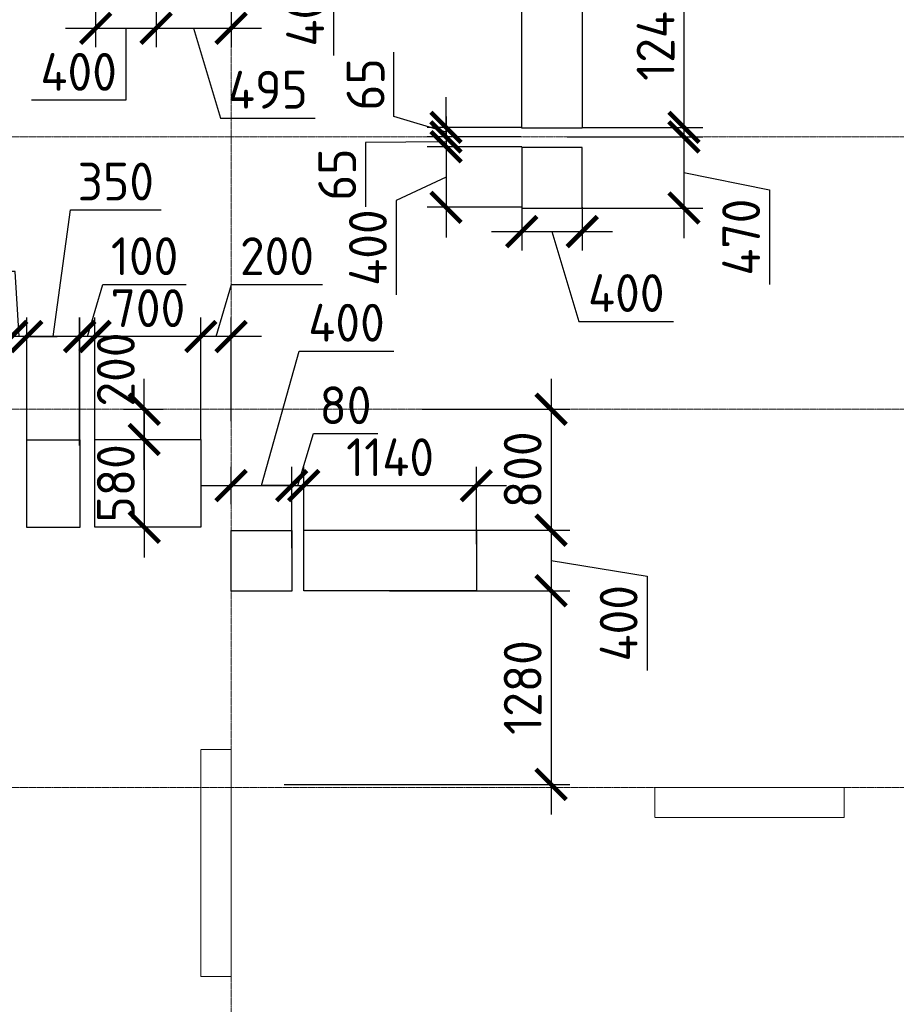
# Model space of a CAD drawing. Header units: millimetres. Extents: x -42044588 to 856694, y -806701 to 941911.
# Tile 143 of 256: x -157167 to -151375, y -278843 to -272334. Entities that reach past the tile are written whole.
import ezdxf

# ---------------------------------------------------------------- set-up
doc = ezdxf.new("R2010")
doc.units = ezdxf.units.MM
for name, pattern in [('______5', [1100, 800, -100, 100, -100]), ('DASHED', [7, 5, -2, 0]), ('осевая', [50.8, 31.75, -6.35, 6.35, -6.35])]:
    doc.linetypes.add(name, pattern=pattern)
doc.layers.add('Колонна_ бетон', color=7, linetype='Continuous', lineweight=50, true_color=0xb4b496)
for name, color, linetype, lineweight in [('Оси', 40, '______5', 18), ('Перекрытие ж_бетон', 1, 'Continuous', 30), ('РАЗМЕРЫ', 1, 'Continuous', 9)]:
    doc.layers.add(name, color=color, linetype=linetype, lineweight=lineweight)
doc.styles.add('GOST-2.304_Type-B', font='GOST_Common.ttf')
doc.dimstyles.new('СПДС', dxfattribs={"dimscale": 100, "dimtxt": 2.5, "dimasz": 2, "dimexe": 1.25, "dimexo": 0, "dimtad": 1, "dimdec": 0, "dimrnd": 5, "dimtxsty": 'GOST-2.304_Type-B', "dimblk": 'ARCHTICK', "dimcen": 2.5, "dimdle": 2, "dimclrd": 1, "dimclre": 1, "dimclrt": 1, "dimadec": 0, "dimazin": 2, "dimtfac": 0.75, "dimtdec": 0, "dimtmove": 1, "dimatfit": 3, "dimfxl": 0, "dimtolj": 1, "dimarcsym": 0})

# ---------------------------------------------------------------- blocks, each defined once
blk = doc.blocks.new('оси блок 2')
at = {"layer": 'Оси', "color": 16, "linetype": 'осевая', "lineweight": 0, "ltscale": 0.25, "transparency": 33554687}
for p, q in [((-45104.7, -322543), (-45104.7, -347914.1)), ((-89822.3, -333501.3), (-37238.5, -333501.3)), ((-89822.3, -335301.3), (-37238.5, -335301.3)), ((-89822.3, -337801.3), (-37238.5, -337801.3))]:
    blk.add_line(p, q, dxfattribs=at)
blk = doc.blocks.new('подложка стн 1-го этажа')
at = {"layer": 'Колонна_ бетон', "color": 252, "linetype": 'DASHED', "lineweight": 0, "ltscale": 0.5, "true_color": 0x939598, "transparency": 33554687}
for p, q in [((48643.8, 14861.8, -200), (48443.8, 14861.8, -200)), ((48443.8, 14861.8, -200), (48443.8, 14861.8, -200)), ((48443.8, 13361.8, -200), (48443.8, 14861.8, -200)), ((48643.8, 14861.8, -200), (48643.8, 14861.8, -200)), ((48643.8, 14861.8, -200), (48643.8, 13361.8, -200)), ((51443.8, 14411.8, -200), (51443.8, 14611.8, -200)), ((51443.8, 14611.8, -200), (51443.8, 14611.8, -200)), ((51443.8, 14611.8, -200), (52693.8, 14611.8, -200)), ((52693.8, 14611.8, -200), (52693.8, 14411.8, -200)), ((52693.8, 14611.8, -200), (52693.8, 14611.8, -200)), ((51443.8, 14411.8, -200), (51443.8, 14411.8, -200)), ((52693.8, 14411.8, -200), (51443.8, 14411.8, -200)), ((52693.8, 14411.8, -200), (52693.8, 14411.8, -200)), ((48443.8, 13361.8, -200), (48643.8, 13361.8, -200)), ((48443.8, 13361.8, -200), (48443.8, 13361.8, -200)), ((48643.8, 13361.8, -200), (48643.8, 13361.8, -200))]:
    blk.add_line(p, q, dxfattribs=at)
blk = doc.blocks.new('_ArchTick')
at = {"color": 0, "linetype": 'ByBlock', "const_width": 0.15}
blk.add_lwpolyline([(-0.5, -0.5), (0.5, 0.5)], dxfattribs=at)
blk = doc.blocks.new('*D3375')
at = {"layer": 'DEFPOINTS', "color": 0, "transparency": 16777216}
for p in [(-155369.6, -275414.2), (-155769.7, -275537.2), (-155369.6, -275828)]:
    blk.add_point(p, dxfattribs=at)
at = {"layer": 'РАЗМЕРЫ', "color": 1, "lineweight": -2, "transparency": 16777216}
for p, q in [((-155569.6, -275414.2), (-155319.8, -274524.8)), ((-155319.8, -274524.8), (-154694.8, -274524.8)), ((-155769.7, -275537.2), (-155769.7, -275289.2)), ((-155369.6, -275828), (-155369.6, -275289.2)), ((-155969.7, -275414.2), (-155169.6, -275414.2))]:
    blk.add_line(p, q, dxfattribs=at)
at = {"layer": 'РАЗМЕРЫ', "color": 1, "lineweight": -2, "transparency": 16777216, "xscale": 200, "yscale": 200, "zscale": 200, "rotation": 180}
blk.add_blockref('_ArchTick', (-155769.7, -275414.2), dxfattribs=at)
at = {"layer": 'РАЗМЕРЫ', "color": 1, "lineweight": -2, "transparency": 16777216, "xscale": 200, "yscale": 200, "zscale": 200}
blk.add_blockref('_ArchTick', (-155369.6, -275414.2), dxfattribs=at)
at = {"layer": 'РАЗМЕРЫ', "color": 1, "lineweight": 0, "transparency": 16777216, "insert": (-155007.3, -274337.3), "char_height": 250, "attachment_point": 5, "style": 'GOST-2.304_Type-B'}
blk.add_mtext('\\A1;400', dxfattribs=at)
blk = doc.blocks.new('*D3376')
at = {"layer": 'DEFPOINTS', "color": 0, "transparency": 16777216}
for p in [(-153549.5, -273109.1), (-153635.4, -273579.1), (-152777.6, -273579.1)]:
    blk.add_point(p, dxfattribs=at)
at = {"layer": 'РАЗМЕРЫ', "color": 1, "lineweight": -2, "transparency": 16777216}
for p, q in [((-152777.6, -272909.1), (-152777.6, -273779.1)), ((-153549.5, -273109.1), (-152652.6, -273109.1)), ((-152777.6, -273344.1), (-152212.4, -273459.2)), ((-152212.4, -273459.2), (-152212.4, -274084.2)), ((-153635.4, -273579.1), (-152652.6, -273579.1))]:
    blk.add_line(p, q, dxfattribs=at)
at = {"layer": 'РАЗМЕРЫ', "color": 1, "lineweight": -2, "transparency": 16777216, "xscale": 200, "yscale": 200, "zscale": 200}
for p, rotation in [((-152777.6, -273109.1), 90), ((-152777.6, -273579.1), 270)]:
    blk.add_blockref('_ArchTick', p, dxfattribs=dict(at, rotation=rotation))
at = {"layer": 'РАЗМЕРЫ', "color": 1, "lineweight": 0, "transparency": 16777216, "insert": (-152399.9, -273771.7), "char_height": 250, "attachment_point": 5, "rotation": 90, "style": 'GOST-2.304_Type-B'}
blk.add_mtext('\\A1;470', dxfattribs=at)
blk = doc.blocks.new('*D3377')
at = {"layer": 'DEFPOINTS', "color": 0, "transparency": 16777216}
for p in [(-156664.7, -271224.3, 4500), (-156265.1, -271276.4), (-156265.1, -272390.8)]:
    blk.add_point(p, dxfattribs=at)
at = {"layer": 'РАЗМЕРЫ', "color": 1, "lineweight": -2, "transparency": 16777216}
for p, q in [((-156664.7, -271224.3), (-156664.7, -272515.8)), ((-156265.1, -271276.4), (-156265.1, -272515.8)), ((-156864.7, -272390.8), (-156065.1, -272390.8)), ((-156464.9, -272390.8), (-156464.6, -272866.6)), ((-156464.6, -272866.6), (-157089.6, -272866.6))]:
    blk.add_line(p, q, dxfattribs=at)
at = {"layer": 'РАЗМЕРЫ', "color": 1, "lineweight": -2, "transparency": 16777216, "xscale": 200, "yscale": 200, "zscale": 200, "rotation": 180}
blk.add_blockref('_ArchTick', (-156664.7, -272390.8), dxfattribs=at)
at = {"layer": 'РАЗМЕРЫ', "color": 1, "lineweight": -2, "transparency": 16777216, "xscale": 200, "yscale": 200, "zscale": 200}
blk.add_blockref('_ArchTick', (-156265.1, -272390.8), dxfattribs=at)
at = {"layer": 'РАЗМЕРЫ', "color": 1, "lineweight": 0, "transparency": 16777216, "insert": (-156777.1, -272679.1), "char_height": 250, "attachment_point": 5, "style": 'GOST-2.304_Type-B'}
blk.add_mtext('\\A1;400', dxfattribs=at)
blk = doc.blocks.new('*D3405')
at = {"layer": 'DEFPOINTS', "color": 0, "transparency": 16777216}
for p in [(-156267.1, -271609.1), (-156015.9, -272009.1), (-155915.7, -272009.1)]:
    blk.add_point(p, dxfattribs=at)
at = {"layer": 'РАЗМЕРЫ', "color": 1, "lineweight": -2, "transparency": 16777216}
for p, q in [((-155915.7, -271409.1), (-155915.7, -272209.1)), ((-156267.1, -271609.1), (-155790.7, -271609.1)), ((-155915.7, -271809.1), (-155093.1, -271946.6)), ((-155093.1, -271946.6), (-155093.1, -272571.6)), ((-156015.9, -272009.1), (-155790.7, -272009.1))]:
    blk.add_line(p, q, dxfattribs=at)
at = {"layer": 'РАЗМЕРЫ', "color": 1, "lineweight": -2, "transparency": 16777216, "xscale": 200, "yscale": 200, "zscale": 200}
for p, rotation in [((-155915.7, -271609.1), 90), ((-155915.7, -272009.1), 270)]:
    blk.add_blockref('_ArchTick', p, dxfattribs=dict(at, rotation=rotation))
at = {"layer": 'РАЗМЕРЫ', "color": 1, "lineweight": 0, "transparency": 16777216, "insert": (-155280.6, -272259.1), "char_height": 250, "attachment_point": 5, "rotation": 90, "style": 'GOST-2.304_Type-B'}
blk.add_mtext('\\A1;400', dxfattribs=at)
blk = doc.blocks.new('*D3521')
at = {"layer": 'DEFPOINTS', "color": 0, "transparency": 16777216}
for p in [(-156265.1, -271276.4), (-155769.7, -271289.2), (-155769.7, -272390.8)]:
    blk.add_point(p, dxfattribs=at)
at = {"layer": 'РАЗМЕРЫ', "color": 1, "lineweight": -2, "transparency": 16777216}
for p, q in [((-156265.1, -271276.4), (-156265.1, -272515.8)), ((-155769.7, -271289.2), (-155769.7, -272515.8)), ((-156465.1, -272390.8), (-155569.7, -272390.8)), ((-156017.4, -272390.8), (-155839.3, -272984.6)), ((-155839.3, -272984.6), (-155214.3, -272984.6))]:
    blk.add_line(p, q, dxfattribs=at)
at = {"layer": 'РАЗМЕРЫ', "color": 1, "lineweight": -2, "transparency": 16777216, "xscale": 200, "yscale": 200, "zscale": 200, "rotation": 180}
blk.add_blockref('_ArchTick', (-156265.1, -272390.8), dxfattribs=at)
at = {"layer": 'РАЗМЕРЫ', "color": 1, "lineweight": -2, "transparency": 16777216, "xscale": 200, "yscale": 200, "zscale": 200}
blk.add_blockref('_ArchTick', (-155769.7, -272390.8), dxfattribs=at)
at = {"layer": 'РАЗМЕРЫ', "color": 1, "lineweight": 0, "transparency": 16777216, "insert": (-155526.8, -272797.1), "char_height": 250, "attachment_point": 5, "style": 'GOST-2.304_Type-B'}
blk.add_mtext('\\A1;495', dxfattribs=at)
blk = doc.blocks.new('*D3461')
at = {"layer": 'DEFPOINTS', "color": 0, "transparency": 16777216}
for p in [(-155289.4, -275414.2), (-155289.4, -275709.1), (-155369.6, -275828)]:
    blk.add_point(p, dxfattribs=at)
at = {"layer": 'РАЗМЕРЫ', "color": 1, "lineweight": -2, "transparency": 16777216}
for p, q in [((-155329.5, -275414.2), (-155226.3, -275070.5)), ((-155226.3, -275070.5), (-154801.3, -275070.5)), ((-155369.6, -275828), (-155369.6, -275289.2)), ((-155289.4, -275709.1), (-155289.4, -275289.2)), ((-155369.6, -275414.2), (-155569.6, -275414.2)), ((-155369.6, -275414.2), (-155289.4, -275414.2)), ((-155369.6, -275414.2), (-155289.4, -275414.2)), ((-155289.4, -275414.2), (-155089.4, -275414.2))]:
    blk.add_line(p, q, dxfattribs=at)
at = {"layer": 'РАЗМЕРЫ', "color": 1, "lineweight": -2, "transparency": 16777216, "xscale": 200, "yscale": 200, "zscale": 200}
blk.add_blockref('_ArchTick', (-155369.6, -275414.2), dxfattribs=at)
at = {"layer": 'РАЗМЕРЫ', "color": 1, "lineweight": -2, "transparency": 16777216, "xscale": 200, "yscale": 200, "zscale": 200, "rotation": 180}
blk.add_blockref('_ArchTick', (-155289.4, -275414.2), dxfattribs=at)
at = {"layer": 'РАЗМЕРЫ', "color": 1, "lineweight": 0, "transparency": 16777216, "insert": (-155013.8, -274883), "char_height": 250, "attachment_point": 5, "style": 'GOST-2.304_Type-B'}
blk.add_mtext('\\A1;80', dxfattribs=at)
blk = doc.blocks.new('*D3462')
at = {"layer": 'DEFPOINTS', "color": 0, "transparency": 16777216}
for p in [(-154149.4, -275414.2), (-155289.4, -275709.1), (-154149.4, -275801.4, -200)]:
    blk.add_point(p, dxfattribs=at)
at = {"layer": 'РАЗМЕРЫ', "color": 1, "lineweight": -2, "transparency": 16777216}
for p, q in [((-155289.4, -275709.1), (-155289.4, -275289.2)), ((-154149.4, -275801.4), (-154149.4, -275289.2)), ((-155489.4, -275414.2), (-153949.4, -275414.2))]:
    blk.add_line(p, q, dxfattribs=at)
at = {"layer": 'РАЗМЕРЫ', "color": 1, "lineweight": -2, "transparency": 16777216, "xscale": 200, "yscale": 200, "zscale": 200, "rotation": 180}
blk.add_blockref('_ArchTick', (-155289.4, -275414.2), dxfattribs=at)
at = {"layer": 'РАЗМЕРЫ', "color": 1, "lineweight": -2, "transparency": 16777216, "xscale": 200, "yscale": 200, "zscale": 200}
blk.add_blockref('_ArchTick', (-154149.4, -275414.2), dxfattribs=at)
at = {"layer": 'РАЗМЕРЫ', "color": 1, "lineweight": 0, "transparency": 16777216, "insert": (-154719.4, -275226.7), "char_height": 250, "attachment_point": 5, "style": 'GOST-2.304_Type-B'}
blk.add_mtext('\\A1;1140', dxfattribs=at)
blk = doc.blocks.new('*D3463')
at = {"layer": 'DEFPOINTS', "color": 0, "transparency": 16777216}
for p in [(-154506.8, -274909.1), (-154722.8, -275709.1), (-153655.7, -275709.1)]:
    blk.add_point(p, dxfattribs=at)
at = {"layer": 'РАЗМЕРЫ', "color": 1, "lineweight": -2, "transparency": 16777216}
for p, q in [((-153655.7, -274709.1), (-153655.7, -275909.1)), ((-154506.8, -274909.1), (-153530.7, -274909.1)), ((-154722.8, -275709.1), (-153530.7, -275709.1))]:
    blk.add_line(p, q, dxfattribs=at)
at = {"layer": 'РАЗМЕРЫ', "color": 1, "lineweight": -2, "transparency": 16777216, "xscale": 200, "yscale": 200, "zscale": 200}
for p, rotation in [((-153655.7, -274909.1), 90), ((-153655.7, -275709.1), 270)]:
    blk.add_blockref('_ArchTick', p, dxfattribs=dict(at, rotation=rotation))
at = {"layer": 'РАЗМЕРЫ', "color": 1, "lineweight": 0, "transparency": 16777216, "insert": (-153843.2, -275309.1), "char_height": 250, "attachment_point": 5, "rotation": 90, "style": 'GOST-2.304_Type-B'}
blk.add_mtext('\\A1;800', dxfattribs=at)
blk = doc.blocks.new('*D3464')
at = {"layer": 'DEFPOINTS', "color": 0, "transparency": 16777216}
for p in [(-154660, -275709.1), (-154722.8, -276109.1), (-153655.7, -276109.1)]:
    blk.add_point(p, dxfattribs=at)
at = {"layer": 'РАЗМЕРЫ', "color": 1, "lineweight": -2, "transparency": 16777216}
for p, q in [((-153655.7, -275509.1), (-153655.7, -276309.1)), ((-154660, -275709.1), (-153530.7, -275709.1)), ((-153655.7, -275909.1), (-153021.7, -276011.8)), ((-153021.7, -276011.8), (-153021.7, -276636.8)), ((-154722.8, -276109.1), (-153530.7, -276109.1))]:
    blk.add_line(p, q, dxfattribs=at)
at = {"layer": 'РАЗМЕРЫ', "color": 1, "lineweight": -2, "transparency": 16777216, "xscale": 200, "yscale": 200, "zscale": 200}
for p, rotation in [((-153655.7, -275709.1), 90), ((-153655.7, -276109.1), 270)]:
    blk.add_blockref('_ArchTick', p, dxfattribs=dict(at, rotation=rotation))
at = {"layer": 'РАЗМЕРЫ', "color": 1, "lineweight": 0, "transparency": 16777216, "insert": (-153209.2, -276324.3), "char_height": 250, "attachment_point": 5, "rotation": 90, "style": 'GOST-2.304_Type-B'}
blk.add_mtext('\\A1;400', dxfattribs=at)
blk = doc.blocks.new('*D3465')
at = {"layer": 'DEFPOINTS', "color": 0, "transparency": 16777216}
for p in [(-154695.3, -276109.1), (-155419.6, -277389.1), (-153655.7, -277389.1)]:
    blk.add_point(p, dxfattribs=at)
at = {"layer": 'РАЗМЕРЫ', "color": 1, "lineweight": -2, "transparency": 16777216}
for p, q in [((-153655.7, -275909.1), (-153655.7, -277589.1)), ((-154695.3, -276109.1), (-153530.7, -276109.1)), ((-155419.6, -277389.1), (-153530.7, -277389.1))]:
    blk.add_line(p, q, dxfattribs=at)
at = {"layer": 'РАЗМЕРЫ', "color": 1, "lineweight": -2, "transparency": 16777216, "xscale": 200, "yscale": 200, "zscale": 200}
for p, rotation in [((-153655.7, -276109.1), 90), ((-153655.7, -277389.1), 270)]:
    blk.add_blockref('_ArchTick', p, dxfattribs=dict(at, rotation=rotation))
at = {"layer": 'РАЗМЕРЫ', "color": 1, "lineweight": 0, "transparency": 16777216, "insert": (-153843.2, -276749.1), "char_height": 250, "attachment_point": 5, "rotation": 90, "style": 'GOST-2.304_Type-B'}
blk.add_mtext('\\A1;1280', dxfattribs=at)
blk = doc.blocks.new('*D3538')
at = {"layer": 'DEFPOINTS', "color": 0, "transparency": 16777216}
for p in [(-155969.5, -274428.7), (-155769.7, -274987.2), (-155969.5, -275109.1)]:
    blk.add_point(p, dxfattribs=at)
at = {"layer": 'РАЗМЕРЫ', "color": 1, "lineweight": -2, "transparency": 16777216}
for p, q in [((-155869.6, -274428.7), (-155766.5, -274085)), ((-155766.5, -274085), (-155166.5, -274085)), ((-155969.5, -275109.1), (-155969.5, -274303.7)), ((-155769.7, -274987.2), (-155769.7, -274303.7)), ((-155569.7, -274428.7), (-156169.5, -274428.7))]:
    blk.add_line(p, q, dxfattribs=at)
at = {"layer": 'РАЗМЕРЫ', "color": 1, "lineweight": -2, "transparency": 16777216, "xscale": 200, "yscale": 200, "zscale": 200, "rotation": 180}
blk.add_blockref('_ArchTick', (-155969.5, -274428.7), dxfattribs=at)
at = {"layer": 'РАЗМЕРЫ', "color": 1, "lineweight": -2, "transparency": 16777216, "xscale": 200, "yscale": 200, "zscale": 200}
blk.add_blockref('_ArchTick', (-155769.7, -274428.7), dxfattribs=at)
at = {"layer": 'РАЗМЕРЫ', "color": 1, "lineweight": 0, "transparency": 16777216, "insert": (-155466.5, -273897.5), "char_height": 250, "attachment_point": 5, "style": 'GOST-2.304_Type-B'}
blk.add_mtext('\\A1;200', dxfattribs=at)
blk = doc.blocks.new('*D3466')
at = {"layer": 'DEFPOINTS', "color": 0, "transparency": 16777216}
for p in [(-156669.4, -274428.7), (-155969.5, -274779.1), (-156669.4, -275109.1)]:
    blk.add_point(p, dxfattribs=at)
at = {"layer": 'РАЗМЕРЫ', "color": 1, "lineweight": -2, "transparency": 16777216}
for p, q in [((-156669.4, -275109.1), (-156669.4, -274303.7)), ((-155969.5, -274779.1), (-155969.5, -274303.7)), ((-155769.5, -274428.7), (-156869.4, -274428.7))]:
    blk.add_line(p, q, dxfattribs=at)
at = {"layer": 'РАЗМЕРЫ', "color": 1, "lineweight": -2, "transparency": 16777216, "xscale": 200, "yscale": 200, "zscale": 200, "rotation": 180}
blk.add_blockref('_ArchTick', (-156669.4, -274428.7), dxfattribs=at)
at = {"layer": 'РАЗМЕРЫ', "color": 1, "lineweight": -2, "transparency": 16777216, "xscale": 200, "yscale": 200, "zscale": 200}
blk.add_blockref('_ArchTick', (-155969.5, -274428.7), dxfattribs=at)
at = {"layer": 'РАЗМЕРЫ', "color": 1, "lineweight": 0, "transparency": 16777216, "insert": (-156319.4, -274241.2), "char_height": 250, "attachment_point": 5, "style": 'GOST-2.304_Type-B'}
blk.add_mtext('\\A1;700', dxfattribs=at)
blk = doc.blocks.new('*D3467')
at = {"layer": 'DEFPOINTS', "color": 0, "transparency": 16777216}
for p in [(-156769.6, -274428.7), (-156769.6, -275109.1), (-156669.4, -275109.1)]:
    blk.add_point(p, dxfattribs=at)
at = {"layer": 'РАЗМЕРЫ', "color": 1, "lineweight": -2, "transparency": 16777216}
for p, q in [((-156719.5, -274428.7), (-156616.3, -274085)), ((-156616.3, -274085), (-156066.3, -274085)), ((-156769.6, -275109.1), (-156769.6, -274303.7)), ((-156669.4, -275109.1), (-156669.4, -274303.7)), ((-156769.6, -274428.7), (-156969.6, -274428.7)), ((-156669.4, -274428.7), (-156769.6, -274428.7)), ((-156669.4, -274428.7), (-156769.6, -274428.7)), ((-156669.4, -274428.7), (-156469.4, -274428.7))]:
    blk.add_line(p, q, dxfattribs=at)
at = {"layer": 'РАЗМЕРЫ', "color": 1, "lineweight": -2, "transparency": 16777216, "xscale": 200, "yscale": 200, "zscale": 200}
blk.add_blockref('_ArchTick', (-156769.6, -274428.7), dxfattribs=at)
at = {"layer": 'РАЗМЕРЫ', "color": 1, "lineweight": -2, "transparency": 16777216, "xscale": 200, "yscale": 200, "zscale": 200, "rotation": 180}
blk.add_blockref('_ArchTick', (-156669.4, -274428.7), dxfattribs=at)
at = {"layer": 'РАЗМЕРЫ', "color": 1, "lineweight": 0, "transparency": 16777216, "insert": (-156341.3, -273897.5), "char_height": 250, "attachment_point": 5, "style": 'GOST-2.304_Type-B'}
blk.add_mtext('\\A1;100', dxfattribs=at)
blk = doc.blocks.new('*D3468')
at = {"layer": 'DEFPOINTS', "color": 0, "transparency": 16777216}
for p in [(-157120.1, -274428.7), (-157120.1, -275109.1), (-156770.6, -275149.4)]:
    blk.add_point(p, dxfattribs=at)
at = {"layer": 'РАЗМЕРЫ', "color": 1, "lineweight": -2, "transparency": 16777216}
for p, q in [((-156945.3, -274428.7), (-156831.6, -273591.8)), ((-156831.6, -273591.8), (-156231.6, -273591.8)), ((-157120.1, -275109.1), (-157120.1, -274303.7)), ((-156770.6, -275149.4), (-156770.6, -274303.7)), ((-156570.6, -274428.7), (-157320.1, -274428.7))]:
    blk.add_line(p, q, dxfattribs=at)
at = {"layer": 'РАЗМЕРЫ', "color": 1, "lineweight": -2, "transparency": 16777216, "xscale": 200, "yscale": 200, "zscale": 200, "rotation": 180}
blk.add_blockref('_ArchTick', (-157120.1, -274428.7), dxfattribs=at)
at = {"layer": 'РАЗМЕРЫ', "color": 1, "lineweight": -2, "transparency": 16777216, "xscale": 200, "yscale": 200, "zscale": 200}
blk.add_blockref('_ArchTick', (-156770.6, -274428.7), dxfattribs=at)
at = {"layer": 'РАЗМЕРЫ', "color": 1, "lineweight": 0, "transparency": 16777216, "insert": (-156531.6, -273404.3), "char_height": 250, "attachment_point": 5, "style": 'GOST-2.304_Type-B'}
blk.add_mtext('\\A1;350', dxfattribs=at)
blk = doc.blocks.new('*D3469')
at = {"layer": 'DEFPOINTS', "color": 0, "transparency": 16777216}
for p in [(-157219.9, -274428.7), (-157219.9, -275059.2), (-157120.1, -275109.1)]:
    blk.add_point(p, dxfattribs=at)
at = {"layer": 'РАЗМЕРЫ', "color": 1, "lineweight": -2, "transparency": 16777216}
for p, q in [((-157197, -273998.9), (-157747, -273998.9)), ((-157170, -274428.7), (-157197, -273998.9)), ((-157219.9, -275059.2), (-157219.9, -274303.7)), ((-157120.1, -275109.1), (-157120.1, -274303.7)), ((-157219.9, -274428.7), (-157419.9, -274428.7)), ((-157120.1, -274428.7), (-157219.9, -274428.7)), ((-157120.1, -274428.7), (-157219.9, -274428.7)), ((-157120.1, -274428.7), (-156920.1, -274428.7))]:
    blk.add_line(p, q, dxfattribs=at)
at = {"layer": 'РАЗМЕРЫ', "color": 1, "lineweight": -2, "transparency": 16777216, "xscale": 200, "yscale": 200, "zscale": 200}
blk.add_blockref('_ArchTick', (-157219.9, -274428.7), dxfattribs=at)
at = {"layer": 'РАЗМЕРЫ', "color": 1, "lineweight": -2, "transparency": 16777216, "xscale": 200, "yscale": 200, "zscale": 200, "rotation": 180}
blk.add_blockref('_ArchTick', (-157120.1, -274428.7), dxfattribs=at)
at = {"layer": 'РАЗМЕРЫ', "color": 1, "lineweight": 0, "transparency": 16777216, "insert": (-157472, -273811.4), "char_height": 250, "attachment_point": 5, "style": 'GOST-2.304_Type-B'}
blk.add_mtext('\\A1;100', dxfattribs=at)
blk = doc.blocks.new('*D3470')
at = {"layer": 'DEFPOINTS', "color": 0, "transparency": 16777216}
for p in [(-157819.9, -274428.7), (-157819.9, -275059.2), (-157219.9, -275059.2)]:
    blk.add_point(p, dxfattribs=at)
at = {"layer": 'РАЗМЕРЫ', "color": 1, "lineweight": -2, "transparency": 16777216}
for p, q in [((-157819.9, -275059.2), (-157819.9, -274303.7)), ((-157219.9, -275059.2), (-157219.9, -274303.7)), ((-157019.9, -274428.7), (-158019.9, -274428.7))]:
    blk.add_line(p, q, dxfattribs=at)
at = {"layer": 'РАЗМЕРЫ', "color": 1, "lineweight": -2, "transparency": 16777216, "xscale": 200, "yscale": 200, "zscale": 200, "rotation": 180}
blk.add_blockref('_ArchTick', (-157819.9, -274428.7), dxfattribs=at)
at = {"layer": 'РАЗМЕРЫ', "color": 1, "lineweight": -2, "transparency": 16777216, "xscale": 200, "yscale": 200, "zscale": 200}
blk.add_blockref('_ArchTick', (-157219.9, -274428.7), dxfattribs=at)
at = {"layer": 'РАЗМЕРЫ', "color": 1, "lineweight": 0, "transparency": 16777216, "insert": (-157519.9, -274241.2), "char_height": 250, "attachment_point": 5, "style": 'GOST-2.304_Type-B'}
blk.add_mtext('\\A1;600', dxfattribs=at)
blk = doc.blocks.new('*D3472')
at = {"layer": 'DEFPOINTS', "color": 0, "transparency": 16777216}
for p in [(-156479.8, -274909.1), (-156343.7, -274909.1), (-156479.8, -275109.1)]:
    blk.add_point(p, dxfattribs=at)
at = {"layer": 'РАЗМЕРЫ', "color": 1, "lineweight": -2, "transparency": 16777216}
for p, q in [((-156343.7, -275309.1), (-156343.7, -274709.1)), ((-156479.8, -274909.1), (-156218.7, -274909.1)), ((-156479.8, -275109.1), (-156218.7, -275109.1))]:
    blk.add_line(p, q, dxfattribs=at)
at = {"layer": 'РАЗМЕРЫ', "color": 1, "lineweight": -2, "transparency": 16777216, "xscale": 200, "yscale": 200, "zscale": 200}
for p, rotation in [((-156343.7, -274909.1), 90), ((-156343.7, -275109.1), 270)]:
    blk.add_blockref('_ArchTick', p, dxfattribs=dict(at, rotation=rotation))
at = {"layer": 'РАЗМЕРЫ', "color": 1, "lineweight": 0, "transparency": 16777216, "insert": (-156531.2, -274646.7), "char_height": 250, "attachment_point": 5, "rotation": 90, "style": 'GOST-2.304_Type-B'}
blk.add_mtext('\\A1;200', dxfattribs=at)
blk = doc.blocks.new('*D3473')
at = {"layer": 'DEFPOINTS', "color": 0, "transparency": 16777216}
for p in [(-156479.8, -275109.1), (-156343.7, -275689.1), (-156319.4, -275689.1)]:
    blk.add_point(p, dxfattribs=at)
at = {"layer": 'РАЗМЕРЫ', "color": 1, "lineweight": -2, "transparency": 16777216}
for p, q in [((-156343.7, -274909.1), (-156343.7, -275889.1)), ((-156479.8, -275109.1), (-156218.7, -275109.1)), ((-156319.4, -275689.1), (-156468.7, -275689.1))]:
    blk.add_line(p, q, dxfattribs=at)
at = {"layer": 'РАЗМЕРЫ', "color": 1, "lineweight": -2, "transparency": 16777216, "xscale": 200, "yscale": 200, "zscale": 200}
for p, rotation in [((-156343.7, -275109.1), 90), ((-156343.7, -275689.1), 270)]:
    blk.add_blockref('_ArchTick', p, dxfattribs=dict(at, rotation=rotation))
at = {"layer": 'РАЗМЕРЫ', "color": 1, "lineweight": 0, "transparency": 16777216, "insert": (-156531.2, -275399.1), "char_height": 250, "attachment_point": 5, "rotation": 90, "style": 'GOST-2.304_Type-B'}
blk.add_mtext('\\A1;580', dxfattribs=at)
blk = doc.blocks.new('*D3336')
at = {"layer": 'DEFPOINTS', "color": 0, "transparency": 16777216}
for p in [(-153449.5, -271806), (-153449.5, -273046), (-152777.6, -273046)]:
    blk.add_point(p, dxfattribs=at)
at = {"layer": 'РАЗМЕРЫ', "color": 1, "lineweight": -2, "transparency": 16777216}
for p, q in [((-152777.6, -271606), (-152777.6, -273246)), ((-153449.5, -271806), (-152652.6, -271806)), ((-153449.5, -273046), (-152652.6, -273046))]:
    blk.add_line(p, q, dxfattribs=at)
at = {"layer": 'РАЗМЕРЫ', "color": 1, "lineweight": -2, "transparency": 16777216, "xscale": 200, "yscale": 200, "zscale": 200}
for p, rotation in [((-152777.6, -271806), 90), ((-152777.6, -273046), 270)]:
    blk.add_blockref('_ArchTick', p, dxfattribs=dict(at, rotation=rotation))
at = {"layer": 'РАЗМЕРЫ', "color": 1, "lineweight": 0, "transparency": 16777216, "insert": (-152965.1, -272426), "char_height": 250, "attachment_point": 5, "rotation": 90, "style": 'GOST-2.304_Type-B'}
blk.add_mtext('\\A1;1240', dxfattribs=at)
blk = doc.blocks.new('*D3338')
at = {"layer": 'DEFPOINTS', "color": 0, "transparency": 16777216}
for p in [(-153849.5, -273574.2), (-153449.8, -273574.2), (-153449.8, -273734.9)]:
    blk.add_point(p, dxfattribs=at)
at = {"layer": 'РАЗМЕРЫ', "color": 1, "lineweight": -2, "transparency": 16777216}
for p, q in [((-153849.5, -273574.2), (-153849.5, -273859.9)), ((-153449.8, -273574.2), (-153449.8, -273859.9)), ((-154049.5, -273734.9), (-153249.8, -273734.9)), ((-153649.7, -273734.9), (-153471.5, -274328.6)), ((-153471.5, -274328.6), (-152846.5, -274328.6))]:
    blk.add_line(p, q, dxfattribs=at)
at = {"layer": 'РАЗМЕРЫ', "color": 1, "lineweight": -2, "transparency": 16777216, "xscale": 200, "yscale": 200, "zscale": 200, "rotation": 180}
blk.add_blockref('_ArchTick', (-153849.5, -273734.9), dxfattribs=at)
at = {"layer": 'РАЗМЕРЫ', "color": 1, "lineweight": -2, "transparency": 16777216, "xscale": 200, "yscale": 200, "zscale": 200}
blk.add_blockref('_ArchTick', (-153449.8, -273734.9), dxfattribs=at)
at = {"layer": 'РАЗМЕРЫ', "color": 1, "lineweight": 0, "transparency": 16777216, "insert": (-153159, -274141.1), "char_height": 250, "attachment_point": 5, "style": 'GOST-2.304_Type-B'}
blk.add_mtext('\\A1;400', dxfattribs=at)
blk = doc.blocks.new('*D3339')
at = {"layer": 'DEFPOINTS', "color": 0, "transparency": 16777216}
for p in [(-153849.5, -273174.2), (-154349.9, -273574.2), (-153849.5, -273574.2)]:
    blk.add_point(p, dxfattribs=at)
at = {"layer": 'РАЗМЕРЫ', "color": 1, "lineweight": -2, "transparency": 16777216}
for p, q in [((-154349.9, -272974.2), (-154349.9, -273774.2)), ((-153849.5, -273174.2), (-154474.9, -273174.2)), ((-154349.9, -273374.2), (-154678.2, -273528.4)), ((-154678.2, -273528.4), (-154678.2, -274153.4)), ((-153849.5, -273574.2), (-154474.9, -273574.2))]:
    blk.add_line(p, q, dxfattribs=at)
at = {"layer": 'РАЗМЕРЫ', "color": 1, "lineweight": -2, "transparency": 16777216, "xscale": 200, "yscale": 200, "zscale": 200}
for p, rotation in [((-154349.9, -273174.2), 90), ((-154349.9, -273574.2), 270)]:
    blk.add_blockref('_ArchTick', p, dxfattribs=dict(at, rotation=rotation))
at = {"layer": 'РАЗМЕРЫ', "color": 1, "lineweight": 0, "transparency": 16777216, "insert": (-154865.7, -273840.9), "char_height": 250, "attachment_point": 5, "rotation": 90, "style": 'GOST-2.304_Type-B'}
blk.add_mtext('\\A1;400', dxfattribs=at)
blk = doc.blocks.new('*D3509')
at = {"layer": 'DEFPOINTS', "color": 0, "transparency": 16777216}
for p in [(-153854.6, -273109.1), (-154349.9, -273174.2), (-153854.6, -273174.2)]:
    blk.add_point(p, dxfattribs=at)
at = {"layer": 'РАЗМЕРЫ', "color": 1, "lineweight": -2, "transparency": 16777216}
for p, q in [((-154349.9, -273109.1), (-154349.9, -272909.1)), ((-153854.6, -273109.1), (-154474.9, -273109.1)), ((-154349.9, -273109.1), (-154349.9, -273174.2)), ((-154349.9, -273109.1), (-154349.9, -273174.2)), ((-154349.9, -273141.7), (-154881.1, -273145.8)), ((-154881.1, -273145.8), (-154881.1, -273570.8)), ((-153854.6, -273174.2), (-154474.9, -273174.2)), ((-154349.9, -273174.2), (-154349.9, -273374.2))]:
    blk.add_line(p, q, dxfattribs=at)
at = {"layer": 'РАЗМЕРЫ', "color": 1, "lineweight": -2, "transparency": 16777216, "xscale": 200, "yscale": 200, "zscale": 200}
for p, rotation in [((-154349.9, -273109.1), 270), ((-154349.9, -273174.2), 90)]:
    blk.add_blockref('_ArchTick', p, dxfattribs=dict(at, rotation=rotation))
at = {"layer": 'РАЗМЕРЫ', "color": 1, "lineweight": 0, "transparency": 16777216, "insert": (-155068.6, -273358.3), "char_height": 250, "attachment_point": 5, "rotation": 90, "style": 'GOST-2.304_Type-B'}
blk.add_mtext('\\A1;65', dxfattribs=at)
blk = doc.blocks.new('*D3340')
at = {"layer": 'DEFPOINTS', "color": 0, "transparency": 16777216}
for p in [(-154349.9, -273046), (-153849.5, -273046), (-153854.6, -273109.1)]:
    blk.add_point(p, dxfattribs=at)
at = {"layer": 'РАЗМЕРЫ', "color": 1, "lineweight": -2, "transparency": 16777216}
for p, q in [((-154693.6, -272974.4), (-154693.6, -272549.4)), ((-154349.9, -273046), (-154349.9, -272846)), ((-154349.9, -273077.6), (-154693.6, -272974.4)), ((-153849.5, -273046), (-154474.9, -273046)), ((-154349.9, -273109.1), (-154349.9, -273046)), ((-154349.9, -273109.1), (-154349.9, -273046)), ((-153854.6, -273109.1), (-154474.9, -273109.1)), ((-154349.9, -273109.1), (-154349.9, -273309.1))]:
    blk.add_line(p, q, dxfattribs=at)
at = {"layer": 'РАЗМЕРЫ', "color": 1, "lineweight": -2, "transparency": 16777216, "xscale": 200, "yscale": 200, "zscale": 200}
for p, rotation in [((-154349.9, -273046), 270), ((-154349.9, -273109.1), 90)]:
    blk.add_blockref('_ArchTick', p, dxfattribs=dict(at, rotation=rotation))
at = {"layer": 'РАЗМЕРЫ', "color": 1, "lineweight": 0, "transparency": 16777216, "insert": (-154881.1, -272761.9), "char_height": 250, "attachment_point": 5, "rotation": 90, "style": 'GOST-2.304_Type-B'}
blk.add_mtext('\\A1;65', dxfattribs=at)
blk = doc.blocks.new('блочина')
at = {"layer": 'Перекрытие ж_бетон', "color": 4}
for points in [[(146133, 61377.8), (146533, 61377.8), (146533, 60137.8), (146133, 60137.8)], [(143212.9, 58077.6), (143212.9, 57497.7), (142862.4, 57497.7), (142862.4, 58077.6)], [(143313.1, 57499.7), (143313.1, 58079.6), (144013, 58079.6), (144013, 57499.7)], [(144612.9, 57477.7), (144612.9, 57077.6), (144212.9, 57077.6), (144212.9, 57477.7)], [(144693.1, 57079.7), (144693.1, 57479.7), (145833.1, 57479.7), (145833.1, 57079.7)]]:
    blk.add_lwpolyline(points, close=True, dxfattribs=at)
at = {"layer": 'РАЗМЕРЫ', "color": 4, "lineweight": 30}
blk.add_lwpolyline([(146532.7, 60009.6), (146133, 60009.6), (146133, 59609.6), (146532.7, 59609.6)], close=True, dxfattribs=at)

msp = doc.modelspace()

# ---------------------------------------------------------------- block references
for name, p in [('подложка стн 1-го этажа', (-204413.612, -292020.941, 560)), ('блочина', (-299982.527, -333188.797))]:
    msp.add_blockref(name, p)
at = {"layer": 'РАЗМЕРЫ'}
msp.add_blockref('оси блок 2', (-110664.971, 60392.176), dxfattribs=at)

# ---------------------------------------------------------------- dimensions: what is measured, and where the dimension line sits
at = {"layer": 'РАЗМЕРЫ', "lineweight": 0}
for base, p1, p2, picture, middle in [((-156265.08, -272390.849, 200), (-156664.687, -271224.257, 4700), (-156265.08, -271276.437, 200), '*D3377', (-156527.059, -272866.553, 200)), ((-157120.077, -274428.719, 200), (-156770.576, -275149.354, 200), (-157120.077, -275109.146, 200), '*D3468', (-156769.096, -273591.839, 200)), ((-157219.874, -274428.719, 200), (-157120.077, -275109.146, 200), (-157219.874, -275059.226, 200), '*D3469', (-157259.492, -273998.931, 200)), ((-157819.874, -274428.719, 200), (-157219.874, -275059.226, 200), (-157819.874, -275059.226, 200), '*D3470', (-157519.874, -274428.719, 200)), ((-155369.577, -275414.238, 200), (-155769.689, -275537.168, 200), (-155369.577, -275827.954, 200), '*D3375', (-155257.312, -274524.84, 200))]:
    dim = msp.add_linear_dim(base=base, p1=p1, p2=p2, dimstyle='СПДС', override={"dimrnd": 5}, dxfattribs=at)
    dim.commit()
    dim.dimension.update_dxf_attribs({"geometry": picture, "text_midpoint": middle, "dimtype": 160})
for base, p1, p2, picture, middle in [((-155769.689, -272390.849, 200), (-156265.08, -271276.437, 200), (-155769.689, -271289.18, 200), '*D3521', (-155776.759, -272797.099, 200)), ((-156769.576, -274428.719, 200), (-156669.373, -275109.146, 200), (-156769.576, -275109.146, 200), '*D3467', (-156553.849, -273897.469, 200)), ((-155969.485, -274428.719, 200), (-155769.689, -274987.16, 200), (-155969.485, -275109.146, 200), '*D3538', (-155703.962, -273897.469, 200)), ((-156669.373, -274428.719, 200), (-155969.485, -274779.121, 200), (-156669.373, -275109.146, 200), '*D3466', (-156319.429, -274241.219, 200)), ((-155289.373, -275414.238, 200), (-155369.577, -275827.954, 200), (-155289.373, -275709.123, 200), '*D3461', (-155163.85, -274882.988, 200)), ((-154149.39, -275414.238, 200), (-155289.373, -275709.123, 200), (-154149.39, -275801.398), '*D3462', (-154719.382, -275226.738, 200))]:
    dim = msp.add_linear_dim(base=base, p1=p1, p2=p2, dimstyle='СПДС', override={"dimrnd": 5}, dxfattribs=at)
    dim.commit()
    dim.dimension.update_dxf_attribs({"geometry": picture, "text_midpoint": middle})
for base, p1, p2, picture, middle in [((-155915.697, -272009.146, 200), (-156267.063, -271609.147, 200), (-156015.908, -272009.146, 200), '*D3405', (-155093.085, -272009.146, 200)), ((-152777.575, -273579.147, 200), (-153549.485, -273109.146, 200), (-153635.369, -273579.147, 200), '*D3376', (-152212.374, -273521.691, 200)), ((-156343.696, -274909.146, 200), (-156479.84, -275109.146, 200), (-156479.84, -274909.146, 200), '*D3472', (-156343.696, -274646.75, 200)), ((-156343.696, -275689.105, 200), (-156479.84, -275109.146, 200), (-156319.429, -275689.105, 200), '*D3473', (-156343.696, -275399.126, 200)), ((-153655.665, -276109.123, 200), (-154659.956, -275709.123, 200), (-154722.838, -276109.123, 200), '*D3464', (-153021.702, -276074.287, 200))]:
    dim = msp.add_linear_dim(base=base, p1=p1, p2=p2, angle=90, dimstyle='СПДС', override={"dimrnd": 5}, dxfattribs=at)
    dim.commit()
    dim.dimension.update_dxf_attribs({"geometry": picture, "text_midpoint": middle, "dimtype": 160})
for base, p1, p2, picture, middle in [((-152777.575, -273045.964, 200), (-153449.485, -271805.964, 200), (-153449.485, -273045.964, 200), '*D3336', (-152965.075, -272425.964, 200)), ((-154349.87, -273045.964, 200), (-153854.616, -273109.146, 200), (-153849.485, -273045.964, 200), '*D3340', (-154881.12, -272911.93, 200)), ((-153655.665, -275709.123, 200), (-154506.794, -274909.146, 200), (-154722.838, -275709.123, 200), '*D3463', (-153843.165, -275309.135, 200)), ((-153655.665, -277389.15, 200), (-154695.343, -276109.123, 200), (-155419.592, -277389.15, 200), '*D3465', (-153843.165, -276749.136, 200))]:
    dim = msp.add_linear_dim(base=base, p1=p1, p2=p2, angle=90, dimstyle='СПДС', override={"dimrnd": 5}, dxfattribs=at)
    dim.commit()
    dim.dimension.update_dxf_attribs({"geometry": picture, "text_midpoint": middle})
for base, p1, p2, picture, middle in [((-154349.87, -273174.216, 200), (-153854.616, -273109.146, 200), (-153854.616, -273174.216, 200), '*D3509', (-154881.12, -273208.336, 200)), ((-154349.87, -273574.217, 200), (-153849.485, -273174.216, 200), (-153849.485, -273574.217, 200), '*D3339', (-154678.216, -273590.908, 200))]:
    dim = msp.add_linear_dim(base=base, p1=p1, p2=p2, angle=90, dimstyle='СПДС', dxfattribs=at)
    dim.commit()
    dim.dimension.update_dxf_attribs({"geometry": picture, "text_midpoint": middle, "dimtype": 160})
dim = msp.add_linear_dim(base=(-153449.829, -273734.885, 200), p1=(-153849.485, -273574.217, 200), p2=(-153449.829, -273574.217, 200), dimstyle='СПДС', dxfattribs=at)
dim.commit()
dim.dimension.update_dxf_attribs({"geometry": '*D3338', "text_midpoint": (-153409.032, -274141.135, 200)})

doc.saveas('drawing.dxf')
